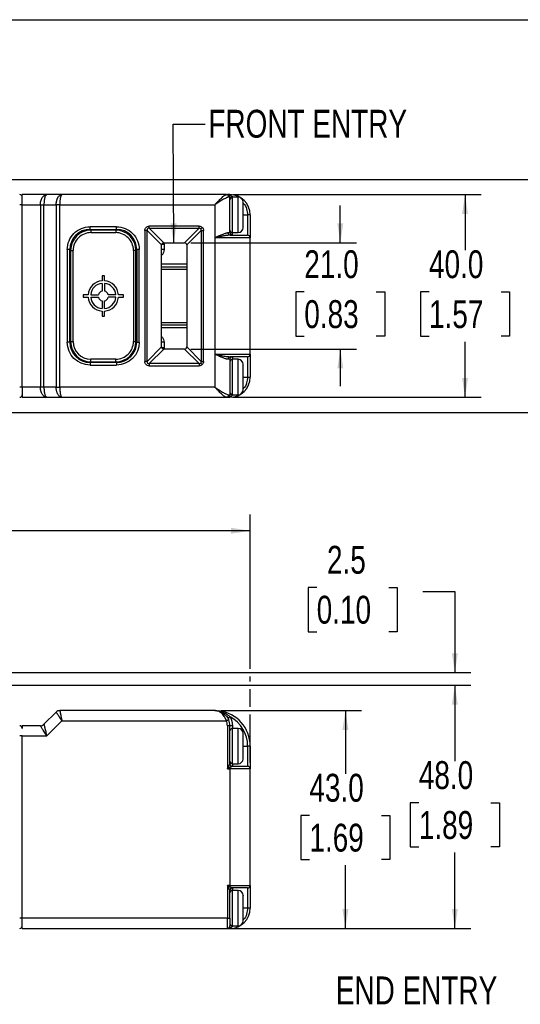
# Model space of a CAD drawing. Header units: millimetres. Extents: x 0 to 559, y 0 to 432.
# Tile 9 of 22: x 191 to 289, y 237 to 432. Entities that reach past the tile are written whole.
import ezdxf

# ---------------------------------------------------------------- set-up
doc = ezdxf.new("R2010")
doc.units = ezdxf.units.MM
doc.layers.add('DIMENSIONS', color=140, linetype='Continuous', lineweight=25)
doc.layers.add('TEXT', color=140, linetype='Continuous', lineweight=25)
doc.styles.add('SLDTEXTSTYLE0', font='TXT', dxfattribs={"width": 0.75})
doc.dimstyles.new('SLDDIMSTYLE0', dxfattribs={"dimtxt": 5.5, "dimasz": 3.81, "dimexe": 0, "dimexo": 0.0625, "dimgap": 1.375, "dimtad": 0, "dimtih": 1, "dimtoh": 1, "dimdec": 1, "dimrnd": 1e-09, "dimzin": 4, "dimdsep": 46, "dimtxsty": 'SLDTEXTSTYLE0', "dimsah": 1, "dimcen": 0.09, "dimadec": 0, "dimazin": 1, "dimtfac": 1, "dimtdec": 1, "dimtmove": 0, "dimatfit": 0, "dimfxl": 0, "dimfrac": 2, "dimtolj": 1, "dimtzin": 12, "dimarcsym": 0})
doc.dimstyles.new('SLDDIMSTYLE1', dxfattribs={"dimtxt": 5.5, "dimasz": 3.81, "dimexe": 0, "dimexo": 0.0625, "dimgap": 1.375, "dimtad": 0, "dimtih": 1, "dimtoh": 1, "dimdec": 1, "dimrnd": 1e-09, "dimzin": 4, "dimdsep": 46, "dimtxsty": 'SLDTEXTSTYLE0', "dimsah": 1, "dimcen": 0.09, "dimadec": 0, "dimazin": 1, "dimtfac": 1, "dimtdec": 1, "dimtofl": 0, "dimtmove": 0, "dimatfit": 3, "dimfxl": 0, "dimfrac": 2, "dimtolj": 1, "dimtzin": 12, "dimarcsym": 0})
doc.dimstyles.new('SLDDIMSTYLE2', dxfattribs={"dimtxt": 0.18, "dimasz": 3.81, "dimexe": 0, "dimexo": 0.0625, "dimgap": 0, "dimtad": 0, "dimtih": 1, "dimtoh": 1, "dimdec": 0, "dimrnd": 1e-09, "dimzin": 0, "dimdsep": 46, "dimtxsty": 'Standard', "dimsah": 1, "dimcen": 0.09, "dimadec": 0, "dimazin": 0, "dimtfac": 3.81, "dimtdec": 0, "dimtofl": 0, "dimtmove": 0, "dimatfit": 3, "dimfxl": 0, "dimfrac": 2, "dimtolj": 1, "dimtzin": 0, "dimarcsym": 0})
doc.dimstyles.new('SLDDIMSTYLE3', dxfattribs={"dimtxt": 5.5, "dimasz": 3.81, "dimexe": 0, "dimexo": 0.0625, "dimgap": 1.375, "dimtad": 0, "dimtih": 1, "dimtoh": 1, "dimdec": 1, "dimrnd": 1e-09, "dimzin": 12, "dimdsep": 46, "dimtxsty": 'SLDTEXTSTYLE0', "dimsah": 1, "dimcen": 0.09, "dimadec": 0, "dimazin": 3, "dimtfac": 1, "dimtdec": 1, "dimtmove": 0, "dimatfit": 0, "dimfxl": 0, "dimfrac": 2, "dimtolj": 1, "dimtzin": 12, "dimarcsym": 0})

# ---------------------------------------------------------------- blocks, each defined once
blk = doc.blocks.new('_D')
at = {"layer": 'DIMENSIONS'}
for p, q in [((253.94, 387.76), (253.94, 395.09)), ((224.42, 387.76), (257.12, 387.76)), ((246.83, 378.07), (245.16, 378.07)), ((245.16, 378.07), (245.16, 369.34)), ((261.05, 378.07), (262.73, 378.07)), ((262.73, 378.07), (262.73, 369.34)), ((245.16, 369.34), (246.83, 369.34)), ((262.73, 369.34), (261.05, 369.34)), ((224.42, 366.76), (257.12, 366.76)), ((253.94, 366.76), (253.94, 359.44))]:
    blk.add_line(p, q, dxfattribs=at)
for points in [[(253.94, 387.76), (254.53, 391.57), (253.36, 391.57)], [(253.94, 366.76), (253.36, 362.95), (254.53, 362.95)]]:
    blk.add_solid(points, dxfattribs=at)
at = {"layer": 'DIMENSIONS', "char_height": 5.5, "attachment_point": 1, "style": 'SLDTEXTSTYLE0'}
for s, insert in [('21.0', (246.83, 386.28)), ('0.83', (246.83, 376.43))]:
    blk.add_mtext(s, dxfattribs=dict(at, insert=insert))
blk = doc.blocks.new('_D_1')
at = {"layer": 'DIMENSIONS'}
for p, q in [((232.71, 397.26), (281.73, 397.26)), ((278.56, 397.26), (278.56, 386.3)), ((271.45, 378.07), (269.77, 378.07)), ((269.77, 378.07), (269.77, 369.34)), ((285.67, 378.07), (287.35, 378.07)), ((287.35, 378.07), (287.35, 369.34)), ((269.77, 369.34), (271.45, 369.34)), ((287.35, 369.34), (285.67, 369.34)), ((278.56, 357.26), (278.56, 368.22)), ((232.71, 357.26), (281.73, 357.26))]:
    blk.add_line(p, q, dxfattribs=at)
for points in [[(278.56, 397.26), (277.97, 393.45), (279.14, 393.45)], [(278.56, 357.26), (279.14, 361.07), (277.97, 361.07)]]:
    blk.add_solid(points, dxfattribs=at)
at = {"layer": 'DIMENSIONS', "char_height": 5.5, "attachment_point": 1, "style": 'SLDTEXTSTYLE0'}
for s, insert in [('40.0', (271.45, 386.28)), ('1.57', (271.45, 376.43))]:
    blk.add_mtext(s, dxfattribs=dict(at, insert=insert))
blk = doc.blocks.new('_D_2')
at = {"layer": 'DIMENSIONS'}
for p, q in [((176.04, 400.26), (309.39, 400.26)), ((306.22, 400.26), (306.22, 386.3)), ((299.11, 378.07), (297.43, 378.07)), ((297.43, 378.07), (297.43, 369.34)), ((313.33, 378.07), (315.01, 378.07)), ((315.01, 378.07), (315.01, 369.34)), ((297.43, 369.34), (299.11, 369.34)), ((315.01, 369.34), (313.33, 369.34)), ((306.22, 354.26), (306.22, 368.22)), ((176.04, 354.26), (309.39, 354.26))]:
    blk.add_line(p, q, dxfattribs=at)
for points in [[(306.22, 400.26), (305.63, 396.45), (306.81, 396.45)], [(306.22, 354.26), (306.81, 358.07), (305.63, 358.07)]]:
    blk.add_solid(points, dxfattribs=at)
at = {"layer": 'DIMENSIONS', "char_height": 5.5, "attachment_point": 1, "style": 'SLDTEXTSTYLE0'}
for s, insert in [('46.0', (299.11, 386.28)), ('1.81', (299.11, 376.43))]:
    blk.add_mtext(s, dxfattribs=dict(at, insert=insert))
blk = doc.blocks.new('_D_4')
at = {"layer": 'DIMENSIONS'}
for p, q in [((230.42, 295.41), (258.12, 295.41)), ((254.95, 295.41), (254.95, 282.95)), ((247.84, 274.72), (246.16, 274.72)), ((246.16, 274.72), (246.16, 265.99)), ((262.06, 274.72), (263.74, 274.72)), ((263.74, 274.72), (263.74, 265.99)), ((246.16, 265.99), (247.84, 265.99)), ((254.95, 252.41), (254.95, 264.87)), ((263.74, 265.99), (262.06, 265.99)), ((232.92, 252.41), (258.12, 252.41))]:
    blk.add_line(p, q, dxfattribs=at)
for points in [[(254.95, 295.41), (254.36, 291.6), (255.54, 291.6)], [(254.95, 252.41), (255.54, 256.22), (254.36, 256.22)]]:
    blk.add_solid(points, dxfattribs=at)
at = {"layer": 'DIMENSIONS', "char_height": 5.5, "attachment_point": 1, "style": 'SLDTEXTSTYLE0'}
for s, insert in [('43.0', (247.84, 282.93)), ('1.69', (247.84, 273.08))]:
    blk.add_mtext(s, dxfattribs=dict(at, insert=insert))
blk = doc.blocks.new('_D_5')
at = {"layer": 'DIMENSIONS'}
for p, q in [((181.13, 300.41), (279.73, 300.41)), ((276.55, 300.41), (276.55, 285.45)), ((269.44, 277.22), (267.76, 277.22)), ((267.76, 277.22), (267.76, 268.49)), ((283.66, 277.22), (285.34, 277.22)), ((285.34, 277.22), (285.34, 268.49)), ((267.76, 268.49), (269.44, 268.49)), ((285.34, 268.49), (283.66, 268.49)), ((276.55, 252.41), (276.55, 267.37)), ((191.92, 252.41), (279.73, 252.41))]:
    blk.add_line(p, q, dxfattribs=at)
for points in [[(276.55, 300.41), (275.97, 296.6), (277.14, 296.6)], [(276.55, 252.41), (277.14, 256.22), (275.97, 256.22)]]:
    blk.add_solid(points, dxfattribs=at)
at = {"layer": 'DIMENSIONS', "char_height": 5.5, "attachment_point": 1, "style": 'SLDTEXTSTYLE0'}
for s, insert in [('48.0', (269.44, 285.43)), ('1.89', (269.44, 275.58))]:
    blk.add_mtext(s, dxfattribs=dict(at, insert=insert))
blk = doc.blocks.new('_D_6')
at = {"layer": 'DIMENSIONS'}
for p, q in [((249.28, 319.72), (247.6, 319.72)), ((247.6, 319.72), (247.6, 310.99)), ((263.5, 319.72), (265.18, 319.72)), ((265.18, 319.72), (265.18, 310.99)), ((270.2, 318.91), (276.55, 318.91)), ((276.55, 318.91), (276.55, 302.91)), ((247.6, 310.99), (249.28, 310.99)), ((265.18, 310.99), (263.5, 310.99)), ((137.32, 302.91), (279.73, 302.91)), ((181.13, 300.41), (279.73, 300.41)), ((276.55, 300.41), (276.55, 293.09))]:
    blk.add_line(p, q, dxfattribs=at)
for points in [[(276.55, 302.91), (277.14, 306.72), (275.97, 306.72)], [(276.55, 300.41), (275.97, 296.6), (277.14, 296.6)]]:
    blk.add_solid(points, dxfattribs=at)
at = {"layer": 'DIMENSIONS', "char_height": 5.5, "attachment_point": 1, "style": 'SLDTEXTSTYLE0'}
for s, insert in [('2.5', (251.31, 327.93)), ('0.10', (249.28, 318.08))]:
    blk.add_mtext(s, dxfattribs=dict(at, insert=insert))
blk = doc.blocks.new('_D_7')
at = {"layer": 'DIMENSIONS'}
for p, q in [((46.15, 297.56), (46.15, 334.09)), ((236.15, 303.66), (236.15, 334.09)), ((46.15, 330.91), (129.57, 330.91)), ((134.04, 331.72), (132.36, 331.72)), ((132.36, 331.72), (132.36, 322.99)), ((148.26, 331.72), (149.94, 331.72)), ((149.94, 331.72), (149.94, 322.99)), ((236.15, 330.91), (152.73, 330.91)), ((132.36, 322.99), (134.04, 322.99)), ((149.94, 322.99), (148.26, 322.99)), ((236.15, 301.16), (236.15, 302.16)), ((236.15, 296.16), (236.15, 299.66)), ((236.15, 285.18), (236.15, 294.66))]:
    blk.add_line(p, q, dxfattribs=at)
for points in [[(46.15, 330.91), (49.96, 330.33), (49.96, 331.5)], [(236.15, 330.91), (232.34, 331.5), (232.34, 330.33)]]:
    blk.add_solid(points, dxfattribs=at)
at = {"layer": 'DIMENSIONS', "char_height": 5.5, "attachment_point": 1, "style": 'SLDTEXTSTYLE0'}
for s, insert in [('190.0', (132, 339.93)), ('7.48', (134.04, 330.08))]:
    blk.add_mtext(s, dxfattribs=dict(at, insert=insert))

msp = doc.modelspace()

# ---------------------------------------------------------------- linework, layer by layer
at = {"color": 7, "linetype": 'Continuous'}
msp.add_line((0, 431.8), (558.8, 431.8), dxfattribs=at)
for p, q in [((191.15, 395.26), (191.15, 397.26)), ((195.98, 397.26), (191.15, 397.26)), ((198.98, 397.26), (195.98, 397.26)), ((231.44, 397.26), (198.98, 397.26)), ((232.15, 397.26), (231.65, 397.26)), ((232.15, 396.76), (231.9, 396.76)), ((232.15, 397.2), (232.15, 397.26)), ((232.15, 389.76), (232.15, 396.76)), ((232.46, 396.73), (232.15, 396.73)), ((233.75, 396.76), (232.65, 396.76)), ((232.65, 389.76), (232.65, 396.76)), ((233.75, 389.76), (233.75, 396.76)), ((191.15, 395.26), (190.65, 395.26)), ((191.15, 395.26), (194.73, 395.26)), ((191.15, 359.26), (191.15, 395.26)), ((194.73, 395.26), (194.73, 359.26)), ((194.73, 395.26), (195.44, 395.26)), ((195.44, 359.26), (195.44, 395.26)), ((195.44, 395.26), (197.86, 395.26)), ((197.86, 395.26), (197.86, 359.26)), ((198.56, 395.26), (197.86, 395.26)), ((198.56, 395.26), (229.15, 395.26)), ((198.56, 359.26), (198.56, 395.26)), ((229.15, 395.26), (229.15, 388.76)), ((234.75, 393.26), (235.65, 393.26)), ((235.65, 393.26), (235.65, 389.26)), ((236.15, 393.26), (235.65, 393.26)), ((209.75, 390.91), (204.55, 390.91)), ((204.55, 390.41), (204.55, 390.91)), ((209.75, 390.41), (209.75, 390.91)), ((226.07, 391.05), (216.23, 391.05)), ((216.23, 390.62), (216.23, 391.05)), ((226.07, 390.62), (226.07, 391.05)), ((204.55, 390.41), (209.75, 390.41)), ((204.55, 390.41), (204.55, 390.26)), ((204.7, 390.26), (204.7, 389.76)), ((209.6, 390.26), (204.7, 390.26)), ((204.7, 389.76), (209.6, 389.76)), ((209.6, 390.26), (209.6, 389.76)), ((209.75, 390.41), (209.75, 390.26)), ((215.36, 390.18), (215.36, 364.34)), ((215.79, 390.18), (215.36, 390.18)), ((218.65, 387.33), (215.79, 390.18)), ((215.79, 364.34), (215.79, 390.18)), ((216.23, 390.62), (219.09, 387.76)), ((216.23, 390.62), (226.07, 390.62)), ((223.21, 387.76), (226.07, 390.62)), ((226.5, 390.18), (223.64, 387.33)), ((226.5, 390.18), (226.5, 364.34)), ((226.5, 390.18), (226.94, 390.18)), ((226.94, 364.34), (226.94, 390.18)), ((229.15, 388.76), (229.15, 365.76)), ((236.15, 388.76), (229.15, 388.76)), ((231.75, 389.76), (232.15, 389.76)), ((232.65, 389.76), (233.75, 389.76)), ((232.65, 389.26), (232.65, 389.76)), ((236.15, 365.76), (236.15, 388.76)), ((218.65, 367.26), (218.65, 387.26)), ((219.15, 387.41), (218.67, 387.41)), ((219.08, 387.76), (219.15, 387.41)), ((219.15, 387.76), (223.15, 387.76)), ((219.15, 387.41), (219.15, 386.41)), ((223.65, 387.26), (223.65, 367.26)), ((200.05, 386.41), (200.05, 368.11)), ((200.55, 386.41), (200.05, 386.41)), ((200.55, 368.11), (200.55, 386.41)), ((200.55, 386.41), (200.7, 386.41)), ((200.7, 386.26), (200.7, 368.26)), ((200.7, 386.26), (201.2, 386.26)), ((201.2, 368.26), (201.2, 386.26)), ((213.1, 386.26), (213.1, 368.26)), ((213.6, 386.26), (213.1, 386.26)), ((213.6, 386.41), (213.75, 386.41)), ((213.6, 368.26), (213.6, 386.26)), ((213.75, 386.41), (213.75, 368.11)), ((214.25, 386.41), (213.75, 386.41)), ((214.25, 368.11), (214.25, 386.41)), ((219.15, 386.41), (218.65, 386.41)), ((223.65, 383.51), (218.65, 383.51)), ((218.65, 383.01), (223.65, 383.01)), ((207.4, 381.26), (206.9, 381.26)), ((206.9, 381.26), (206.9, 380.25)), ((207.4, 380.25), (207.4, 381.26)), ((223.65, 382.51), (218.65, 382.51)), ((206.9, 379.75), (206.9, 378.23)), ((207.4, 379.75), (207.4, 378.23)), ((204.16, 377.51), (203.15, 377.51)), ((203.15, 377.51), (203.15, 377.01)), ((204.66, 377.51), (206.18, 377.51)), ((209.64, 377.51), (208.12, 377.51)), ((211.15, 377.51), (210.14, 377.51)), ((211.15, 377.01), (211.15, 377.51)), ((203.15, 377.01), (204.16, 377.01)), ((204.66, 377.01), (206.18, 377.01)), ((206.9, 376.29), (206.9, 374.77)), ((207.4, 374.77), (207.4, 376.29)), ((209.64, 377.01), (208.12, 377.01)), ((210.14, 377.01), (211.15, 377.01)), ((206.9, 374.27), (206.9, 373.26)), ((206.9, 373.26), (207.4, 373.26)), ((207.4, 373.26), (207.4, 374.27)), ((218.65, 372.01), (223.65, 372.01)), ((223.65, 371.51), (218.65, 371.51)), ((218.65, 371.01), (223.65, 371.01)), ((200.55, 368.11), (200.05, 368.11)), ((200.55, 368.11), (200.7, 368.11)), ((200.7, 368.26), (201.2, 368.26)), ((213.1, 368.26), (213.6, 368.26)), ((213.75, 368.11), (213.6, 368.11)), ((213.75, 368.11), (214.25, 368.11)), ((219.15, 368.11), (218.65, 368.11)), ((219.15, 368.11), (219.15, 367.11)), ((215.79, 364.34), (218.65, 367.2)), ((219.09, 366.77), (216.23, 363.91)), ((218.67, 367.11), (219.15, 367.11)), ((219.15, 367.11), (219.08, 366.77)), ((223.15, 366.76), (219.15, 366.76)), ((226.07, 363.91), (223.21, 366.77)), ((223.64, 367.2), (226.5, 364.34)), ((229.15, 365.76), (229.15, 359.26)), ((229.15, 365.76), (236.15, 365.76)), ((204.55, 364.11), (204.55, 364.26)), ((204.55, 364.11), (204.55, 363.61)), ((209.75, 364.11), (204.55, 364.11)), ((204.55, 363.61), (209.75, 363.61)), ((209.6, 364.76), (204.7, 364.76)), ((204.7, 364.26), (204.7, 364.76)), ((204.7, 364.26), (209.6, 364.26)), ((209.6, 364.26), (209.6, 364.76)), ((209.75, 364.11), (209.75, 364.26)), ((209.75, 364.11), (209.75, 363.61)), ((215.79, 364.34), (215.36, 364.34)), ((226.07, 363.91), (216.23, 363.91)), ((216.23, 363.91), (216.23, 363.47)), ((216.23, 363.47), (226.07, 363.47)), ((226.07, 363.91), (226.07, 363.47)), ((226.5, 364.34), (226.94, 364.34)), ((232.15, 364.76), (231.75, 364.76)), ((232.15, 364.76), (232.15, 357.76)), ((232.65, 365.26), (232.65, 364.76)), ((233.75, 364.76), (232.65, 364.76)), ((232.65, 357.76), (232.65, 364.76)), ((233.75, 357.76), (233.75, 364.76)), ((235.65, 365.26), (235.65, 361.26)), ((234.75, 361.26), (235.65, 361.26)), ((235.65, 361.26), (236.15, 361.26)), ((191.15, 359.26), (190.65, 359.26)), ((194.73, 359.26), (191.15, 359.26)), ((191.15, 359.26), (191.15, 357.26)), ((195.44, 359.26), (194.73, 359.26)), ((197.86, 359.26), (195.44, 359.26)), ((197.86, 359.26), (198.56, 359.26)), ((229.15, 359.26), (198.56, 359.26)), ((231.9, 357.76), (232.15, 357.76)), ((232.15, 357.8), (232.46, 357.8)), ((232.65, 357.76), (233.75, 357.76)), ((191.15, 357.26), (195.98, 357.26)), ((195.98, 357.26), (198.98, 357.26)), ((198.98, 357.26), (231.44, 357.26)), ((231.65, 357.26), (232.15, 357.26)), ((232.15, 357.26), (232.15, 357.33)), ((197.86, 295.12), (195.44, 292.71)), ((229.15, 295.41), (198.56, 295.41)), ((191.15, 292.41), (191.15, 291.91)), ((194.73, 292.41), (191.15, 292.41)), ((195.98, 290.41), (198.98, 293.41)), ((198.98, 293.41), (231.44, 293.41)), ((231.65, 292.41), (231.65, 283.91)), ((232.15, 292.41), (231.65, 292.41)), ((232.15, 284.91), (232.15, 292.41)), ((232.65, 292.41), (232.15, 292.41)), ((232.65, 292.41), (232.65, 291.91)), ((233.75, 291.91), (232.65, 291.91)), ((232.65, 287.96), (232.65, 291.91)), ((233.75, 284.91), (233.75, 291.91)), ((191.15, 290.41), (190.65, 290.41)), ((191.15, 254.41), (191.15, 290.41)), ((191.15, 290.41), (195.98, 290.41)), ((232.65, 284.91), (232.65, 287.96)), ((234.75, 288.41), (235.65, 288.41)), ((235.65, 288.41), (235.65, 284.41)), ((236.15, 288.41), (235.65, 288.41)), ((231.65, 283.91), (232.15, 283.91)), ((232.15, 284.91), (232.15, 284.91)), ((232.15, 283.91), (232.15, 284.16)), ((232.15, 283.91), (232.15, 260.91)), ((236.15, 283.91), (232.15, 283.91)), ((232.65, 284.91), (233.75, 284.91)), ((232.65, 284.91), (232.65, 284.41)), ((236.15, 260.91), (236.15, 283.91)), ((232.15, 260.91), (231.65, 260.91)), ((231.65, 260.91), (231.65, 254.41)), ((232.15, 260.66), (232.15, 260.91)), ((232.15, 260.91), (236.15, 260.91)), ((232.15, 254.41), (232.15, 259.91)), ((232.15, 259.91), (232.15, 259.91)), ((232.65, 260.41), (232.65, 259.91)), ((233.75, 259.91), (232.65, 259.91)), ((232.65, 257.09), (232.65, 259.91)), ((233.75, 252.91), (233.75, 259.91)), ((235.65, 260.41), (235.65, 256.41)), ((232.65, 252.91), (232.65, 257.09)), ((235.65, 256.41), (234.75, 256.41)), ((236.15, 256.41), (235.65, 256.41)), ((191.15, 254.41), (190.65, 254.41)), ((231.65, 254.41), (191.15, 254.41)), ((191.15, 252.41), (191.15, 254.41)), ((231.65, 254.41), (232.15, 254.41)), ((231.65, 252.41), (231.65, 254.41)), ((232.46, 252.95), (232.15, 252.95)), ((232.65, 252.91), (233.75, 252.91)), ((191.15, 252.41), (231.65, 252.41)), ((231.65, 252.41), (232.15, 252.41)), ((232.15, 252.41), (232.15, 252.48))]:
    msp.add_line(p, q)
at = {"flags": 128}
for points in [[(226.42, 390.53), (226.45, 390.56), (226.48, 390.59), (226.51, 390.62), (226.54, 390.66), (226.58, 390.69), (226.62, 390.73), (226.66, 390.77), (226.69, 390.81)], [(226.69, 363.72), (226.66, 363.75), (226.62, 363.79), (226.58, 363.83), (226.54, 363.87), (226.51, 363.9), (226.48, 363.93), (226.45, 363.96), (226.42, 363.99)], [(231.44, 293.41), (231.53, 293.45), (231.61, 293.49), (231.69, 293.52), (231.76, 293.55), (231.82, 293.58), (231.86, 293.6), (231.89, 293.61), (231.9, 293.61)], [(231.75, 293.91), (231.75, 293.92), (231.78, 293.93), (231.82, 293.96), (231.87, 293.99), (231.94, 294.02), (232.01, 294.07), (232.09, 294.11), (232.18, 294.16)], [(231.75, 293.91), (231.84, 293.74), (231.9, 293.61)]]:
    msp.add_lwpolyline(points, dxfattribs=at)
for centre, radius, start, end in [((190.65, 396.76), 0.5, 0, 90), ((231.42, 396.78), 0.48, 357.6144, 87.3969), ((231.65, 396.76), 0.5, 0, 90), ((232.02, 397.44), 0.276, 243.0976, 296.9024), ((232.15, 393.26), 4, 0, 90), ((232.65, 396.26), 0.5, 90, 180), ((232.43, 398.86), 2.12, 262.3571, 272.3951), ((233.75, 395.76), 1, 0, 90), ((233.75, 390.76), 1, 270, 0), ((204.55, 386.41), 4, 90, 180), ((204.7, 386.26), 4, 90, 180), ((209.6, 386.26), 4, 0, 90), ((209.75, 386.41), 4, 0, 90), ((232.22, 389.73), 0.47, 176.189, 265.5978), ((232.65, 390.26), 0.5, 180, 270), ((232.65, 389.76), 0.5, 180, 270), ((235.65, 388.76), 0.5, 0, 90), ((219.15, 387.26), 0.5, 97.2388, 172.7612), ((223.15, 387.26), 0.5, 7.2388, 82.7612), ((207.15, 377.26), 3, 94.7802, 175.2198), ((207.15, 377.26), 2.5, 95.7392, 174.2608), ((207.15, 377.26), 3, 4.7802, 85.2198), ((207.15, 377.26), 2.5, 5.7392, 84.2608), ((207.15, 377.26), 1, 104.4775, 165.5225), ((207.15, 377.26), 1, 14.4775, 75.5225), ((207.15, 377.26), 3, 184.7802, 265.2198), ((207.15, 377.26), 2.5, 185.7392, 264.2608), ((207.15, 377.26), 1, 194.4775, 255.5225), ((207.15, 377.26), 3, 274.7802, 355.2198), ((207.15, 377.26), 2.5, 275.7392, 354.2608), ((207.15, 377.26), 1, 284.4775, 345.5225), ((204.55, 368.11), 4, 180, 270), ((204.7, 368.26), 4, 180, 270), ((209.6, 368.26), 4, 270, 0), ((209.75, 368.11), 4, 270, 0), ((219.15, 367.26), 0.5, 187.2388, 262.7612), ((223.15, 367.26), 0.5, 277.2388, 352.7612), ((235.65, 365.76), 0.5, 270, 0), ((232.22, 364.79), 0.47, 94.4022, 183.811), ((232.65, 364.76), 0.5, 90, 180), ((232.65, 364.26), 0.5, 90, 180), ((233.75, 363.76), 1, 0, 90), ((232.15, 361.26), 4, 270, 0), ((190.65, 357.76), 0.5, 270, 0), ((231.42, 357.74), 0.48, 272.6031, 2.3856), ((231.65, 357.76), 0.5, 270, 0), ((232.65, 358.26), 0.5, 180, 270), ((232.47, 354.88), 2.9, 88.9549, 96.2929), ((233.75, 358.76), 1, 270, 0), ((232.02, 357.08), 0.276, 63.0976, 116.9024), ((198.56, 294.41), 1, 90, 135), ((229.15, 288.41), 7, 0, 83.1442), ((229.15, 292.41), 3, 0, 23.5782), ((190.65, 291.91), 0.5, 0, 90), ((194.73, 293.41), 1, 270, 315), ((232.65, 291.41), 0.5, 90, 180), ((233.75, 290.91), 1, 0, 90), ((233.75, 285.91), 1, 270, 0), ((232.92, 285.18), 1.28, 217.0619, 232.9381), ((232.65, 285.41), 0.5, 180, 270), ((232.65, 284.91), 0.5, 180.0173, 269.7301), ((232.65, 284.91), 0.5, 180, 270), ((235.65, 283.91), 0.5, 0, 90), ((232.92, 259.64), 1.28, 127.0634, 142.9364), ((235.65, 260.91), 0.5, 270, 0), ((232.65, 259.91), 0.5, 90.2702, 179.9824), ((232.65, 259.91), 0.5, 90, 180), ((232.65, 259.41), 0.5, 90, 180), ((233.75, 258.91), 1, 0, 90), ((232.15, 256.41), 4, 270, 0), ((190.65, 252.91), 0.5, 270, 0), ((231.65, 252.91), 0.5, 270, 0), ((232.65, 253.41), 0.5, 180, 270), ((232.43, 250.81), 2.12, 87.6054, 97.6423), ((233.75, 253.91), 1, 270, 0), ((232.02, 252.23), 0.276, 63.0985, 116.9015)]:
    msp.add_arc(centre, radius, start, end)
for points, knots in [([(194.73, 395.26), (194.73, 395.3), (194.74, 395.39), (194.74, 395.51), (194.75, 395.64), (194.77, 395.76), (194.79, 395.88), (194.84, 396.09), (194.93, 396.37), (195.09, 396.68), (195.29, 396.94), (195.47, 397.1), (195.65, 397.19), (195.8, 397.25), (195.91, 397.26), (195.98, 397.26)], [0, 0, 0, 0, 0.0363507, 0.0729038, 0.1097134, 0.1468324, 0.1843124, 0.2222034, 0.3433365, 0.4741257, 0.5994551, 0.7424379, 0.8089159, 0.8947711, 1, 1, 1, 1]), ([(195.98, 397.26), (195.96, 397.26), (195.94, 397.26), (195.91, 397.25), (195.87, 397.23), (195.85, 397.2), (195.82, 397.18), (195.8, 397.15), (195.75, 397.08), (195.68, 396.94), (195.59, 396.68), (195.53, 396.37), (195.48, 396.05), (195.46, 395.76), (195.44, 395.51), (195.44, 395.35), (195.44, 395.26)], [0, 0, 0, 0, 0.0474974, 0.0914324, 0.1318052, 0.168616, 0.2018654, 0.2315539, 0.2576827, 0.4006582, 0.5260043, 0.6567864, 0.7779355, 0.8532556, 0.9271378, 1, 1, 1, 1]), ([(197.86, 395.26), (197.86, 395.31), (197.86, 395.4), (197.86, 395.53), (197.88, 395.67), (197.9, 395.81), (197.92, 395.94), (197.95, 396.07), (197.99, 396.2), (198.03, 396.33), (198.07, 396.45), (198.13, 396.57), (198.21, 396.74), (198.35, 396.94), (198.52, 397.1), (198.68, 397.19), (198.81, 397.25), (198.92, 397.26), (198.98, 397.26)], [0, 0, 0, 0, 0.04276, 0.085977, 0.12966, 0.173819, 0.218461, 0.263595, 0.309228, 0.355369, 0.402024, 0.4492, 0.496905, 0.620307, 0.757727, 0.820657, 0.901419, 1, 1, 1, 1]), ([(198.98, 397.26), (198.97, 397.26), (198.95, 397.26), (198.92, 397.25), (198.9, 397.23), (198.88, 397.2), (198.86, 397.18), (198.84, 397.15), (198.8, 397.08), (198.75, 396.94), (198.69, 396.71), (198.65, 396.48), (198.62, 396.25), (198.59, 396.01), (198.57, 395.76), (198.56, 395.51), (198.56, 395.35), (198.56, 395.26)], [0, 0, 0, 0, 0.044468, 0.085658, 0.12357, 0.158205, 0.189561, 0.217639, 0.242439, 0.379862, 0.503292, 0.590306, 0.675567, 0.759118, 0.841007, 0.921283, 1, 1, 1, 1]), ([(229.15, 395.26), (229.19, 395.31), (229.27, 395.39), (229.39, 395.51), (229.49, 395.62), (229.59, 395.72), (229.68, 395.81), (229.76, 395.89), (229.92, 396.06), (230.16, 396.3), (230.48, 396.6), (230.77, 396.87), (231, 397.05), (231.16, 397.15), (231.27, 397.22), (231.36, 397.25), (231.41, 397.26), (231.44, 397.26)], [0, 0, 0, 0, 0.046289, 0.089102, 0.128439, 0.164301, 0.196687, 0.225598, 0.251035, 0.383641, 0.49998, 0.630528, 0.749505, 0.814674, 0.878024, 0.939734, 1, 1, 1, 1]), ([(231.9, 396.76), (231.88, 396.76), (231.84, 396.76), (231.78, 396.75), (231.72, 396.73), (231.65, 396.71), (231.57, 396.68), (231.48, 396.65), (231.33, 396.58), (231.08, 396.45), (230.73, 396.26), (230.35, 396.03), (230.02, 395.82), (229.73, 395.63), (229.46, 395.46), (229.26, 395.33), (229.15, 395.26)], [0, 0, 0, 0, 0.03335, 0.067402, 0.10223, 0.137902, 0.174482, 0.212031, 0.250602, 0.368971, 0.500301, 0.616563, 0.749556, 0.814128, 0.89761, 1, 1, 1, 1]), ([(231.65, 397.26), (231.69, 397.26), (231.77, 397.26), (231.89, 397.25), (231.99, 397.23), (232.07, 397.22), (232.13, 397.2), (232.15, 397.2)], [0, 0, 0, 0, 0.260207, 0.490294, 0.690273, 0.860164, 1, 1, 1, 1]), ([(232.15, 397.2), (232.18, 397.18), (232.24, 397.16), (232.33, 397.12), (232.39, 397.08), (232.46, 397.03), (232.53, 396.97), (232.59, 396.9), (232.63, 396.82), (232.64, 396.77), (232.65, 396.74)], [0, 0, 0, 0, 0.157609, 0.293057, 0.406697, 0.498951, 0.655282, 0.78888, 0.90253, 1, 1, 1, 1]), ([(234.69, 395.64), (234.72, 395.61), (235.1, 395.32), (235.51, 394.48), (235.6, 393.66), (235.65, 393.26)], [0, 0, 0, 0, 0.051473, 0.541162, 1, 1, 1, 1]), ([(234.75, 392.72), (234.75, 393.03), (234.75, 393.52), (234.75, 394.15), (234.75, 394.61), (234.75, 395.02), (234.75, 395.43), (234.75, 395.74), (234.75, 395.72), (234.75, 395.72)], [0, 0, 0, 0, 0.210148, 0.324428, 0.438827, 0.553107, 0.667506, 0.877654, 1, 1, 1, 1]), ([(234.75, 390.81), (234.75, 390.79), (234.75, 390.77), (234.75, 390.91), (234.75, 391.14), (234.75, 391.46), (234.75, 391.96), (234.75, 392.42), (234.75, 392.72)], [0, 0, 0, 0, 0.116246, 0.267549, 0.419009, 0.570311, 0.721772, 1, 1, 1, 1]), ([(200.05, 386.41), (200.05, 387.61), (200.52, 388.75), (202.21, 390.44), (203.35, 390.91), (204.55, 390.91)], [0, 0, 0, 0, 0.5, 0.5, 1, 1, 1, 1]), ([(209.75, 390.91), (210.94, 390.91), (212.09, 390.44), (213.77, 388.75), (214.25, 387.61), (214.25, 386.41)], [0, 0, 0, 0, 0.5, 0.5, 1, 1, 1, 1]), ([(215.36, 390.18), (215.36, 390.43), (215.45, 390.65), (215.76, 390.96), (215.98, 391.05), (216.23, 391.05)], [0, 0, 0, 0, 0.5, 0.5, 1, 1, 1, 1]), ([(204.7, 389.76), (203.77, 389.76), (202.88, 389.39), (201.57, 388.08), (201.2, 387.19), (201.2, 386.26)], [0, 0, 0, 0, 0.5, 0.5, 1, 1, 1, 1]), ([(213.1, 386.26), (213.1, 387.19), (212.73, 388.08), (211.42, 389.39), (210.53, 389.76), (209.6, 389.76)], [0, 0, 0, 0, 0.5, 0.5, 1, 1, 1, 1]), ([(216.23, 390.62), (216.08, 390.64), (215.95, 390.61), (215.8, 390.46), (215.77, 390.33), (215.79, 390.18)], [0, 0, 0, 0, 0.5, 0.5, 1, 1, 1, 1]), ([(229.15, 388.76), (229.2, 388.79), (229.31, 388.83), (229.45, 388.9), (229.59, 388.96), (229.7, 389.01), (229.81, 389.06), (230, 389.15), (230.27, 389.27), (230.63, 389.42), (230.95, 389.55), (231.23, 389.65), (231.44, 389.72), (231.61, 389.75), (231.7, 389.76), (231.75, 389.76)], [0, 0, 0, 0, 0.0536041, 0.1024829, 0.1466365, 0.186065, 0.2207684, 0.2507472, 0.3837084, 0.5000789, 0.6318461, 0.7500728, 0.8397547, 0.9229012, 1, 1, 1, 1]), ([(232.18, 389.26), (232.14, 389.26), (232.06, 389.26), (231.93, 389.25), (231.78, 389.24), (231.61, 389.22), (231.43, 389.2), (231.23, 389.17), (231.01, 389.13), (230.79, 389.09), (230.54, 389.05), (230.27, 388.99), (229.94, 388.93), (229.56, 388.85), (229.29, 388.79), (229.15, 388.76)], [0, 0, 0, 0, 0.048061, 0.100132, 0.156281, 0.216571, 0.281059, 0.349793, 0.422809, 0.50013, 0.570791, 0.656045, 0.755996, 0.870677, 1, 1, 1, 1]), ([(218.65, 387.26), (218.65, 387.27), (218.65, 387.29), (218.65, 387.31), (218.65, 387.33)], [0, 0, 0, 0, 0.497058, 1, 1, 1, 1]), ([(219.09, 387.76), (219.1, 387.76), (219.12, 387.76), (219.14, 387.76), (219.15, 387.76)], [0, 0, 0, 0, 0.502942, 1, 1, 1, 1]), ([(223.15, 387.76), (223.16, 387.76), (223.18, 387.76), (223.2, 387.76), (223.21, 387.76)], [0, 0, 0, 0, 0.497058, 1, 1, 1, 1]), ([(223.64, 387.33), (223.65, 387.31), (223.65, 387.29), (223.65, 387.27), (223.65, 387.26)], [0, 0, 0, 0, 0.502942, 1, 1, 1, 1]), ([(219.15, 386.41), (219.13, 386.22), (219.1, 385.93), (218.91, 385.58), (218.77, 385.4), (218.67, 385.32), (218.65, 385.3)], [0, 0, 0, 0, 0.448939, 0.692988, 0.937465, 1, 1, 1, 1]), ([(209.6, 364.76), (210.53, 364.76), (211.42, 365.13), (212.73, 366.44), (213.1, 367.33), (213.1, 368.26)], [0, 0, 0, 0, 0.5, 0.5, 1, 1, 1, 1]), ([(218.65, 369.22), (218.67, 369.21), (218.77, 369.13), (218.91, 368.94), (219.1, 368.59), (219.13, 368.3), (219.15, 368.11)], [0, 0, 0, 0, 0.062526, 0.306578, 0.551057, 1, 1, 1, 1]), ([(218.65, 367.2), (218.65, 367.21), (218.65, 367.23), (218.65, 367.25), (218.65, 367.26)], [0, 0, 0, 0, 0.502942, 1, 1, 1, 1]), ([(219.15, 366.76), (219.14, 366.76), (219.12, 366.76), (219.1, 366.76), (219.09, 366.77)], [0, 0, 0, 0, 0.497058, 1, 1, 1, 1]), ([(223.21, 366.77), (223.2, 366.76), (223.18, 366.76), (223.16, 366.76), (223.15, 366.76)], [0, 0, 0, 0, 0.502942, 1, 1, 1, 1]), ([(223.65, 367.26), (223.65, 367.25), (223.65, 367.23), (223.65, 367.21), (223.64, 367.2)], [0, 0, 0, 0, 0.497058, 1, 1, 1, 1]), ([(231.75, 364.76), (231.72, 364.76), (231.68, 364.76), (231.61, 364.77), (231.53, 364.79), (231.44, 364.81), (231.35, 364.84), (231.19, 364.88), (230.95, 364.97), (230.63, 365.1), (230.27, 365.26), (229.93, 365.41), (229.55, 365.58), (229.3, 365.69), (229.15, 365.76)], [0, 0, 0, 0, 0.037846, 0.077135, 0.117938, 0.160322, 0.204343, 0.250051, 0.36827, 0.500059, 0.616422, 0.749405, 0.853462, 1, 1, 1, 1]), ([(229.15, 365.76), (229.22, 365.75), (229.35, 365.72), (229.54, 365.68), (229.72, 365.64), (229.89, 365.61), (230.05, 365.58), (230.2, 365.55), (230.33, 365.52), (230.46, 365.49), (230.58, 365.47), (230.68, 365.45), (230.87, 365.42), (231.14, 365.37), (231.47, 365.32), (231.74, 365.29), (231.98, 365.27), (232.11, 365.26), (232.18, 365.26)], [0, 0, 0, 0, 0.060604, 0.118201, 0.172772, 0.224303, 0.27279, 0.318231, 0.360629, 0.399993, 0.436331, 0.469655, 0.499979, 0.621591, 0.732224, 0.832021, 0.921193, 1, 1, 1, 1]), ([(216.23, 363.47), (215.98, 363.47), (215.76, 363.56), (215.45, 363.87), (215.36, 364.09), (215.36, 364.34)], [0, 0, 0, 0, 0.5, 0.5, 1, 1, 1, 1]), ([(215.79, 364.34), (215.77, 364.19), (215.8, 364.07), (215.95, 363.91), (216.08, 363.88), (216.23, 363.91)], [0, 0, 0, 0, 0.5, 0.5, 1, 1, 1, 1]), ([(234.75, 358.8), (234.75, 358.8), (234.75, 358.8), (234.75, 359), (234.75, 359.27), (234.75, 359.62), (234.75, 360.16), (234.75, 360.93), (234.75, 361.74), (234.75, 362.36), (234.75, 362.8), (234.75, 363.17), (234.75, 363.55), (234.75, 363.67), (234.75, 363.74)], [0, 0, 0, 0, 0.082111, 0.149998, 0.217956, 0.285843, 0.353801, 0.478637, 0.603474, 0.671361, 0.739319, 0.807205, 0.875163, 1, 1, 1, 1]), ([(235.65, 361.26), (235.6, 360.87), (235.51, 360.05), (235.1, 359.21), (234.73, 358.92), (234.69, 358.89)], [0, 0, 0, 0, 0.460278, 0.951505, 1, 1, 1, 1]), ([(195.98, 357.26), (195.95, 357.26), (195.89, 357.26), (195.81, 357.28), (195.74, 357.3), (195.68, 357.32), (195.62, 357.35), (195.57, 357.37), (195.45, 357.44), (195.29, 357.58), (195.09, 357.84), (194.93, 358.15), (194.83, 358.47), (194.77, 358.76), (194.74, 359.01), (194.74, 359.18), (194.73, 359.26)], [0, 0, 0, 0, 0.047497, 0.091432, 0.131805, 0.168616, 0.201865, 0.231554, 0.257683, 0.400658, 0.526004, 0.656786, 0.777935, 0.853256, 0.927138, 1, 1, 1, 1]), ([(195.44, 359.26), (195.44, 359.22), (195.44, 359.14), (195.44, 359.01), (195.45, 358.89), (195.46, 358.77), (195.47, 358.64), (195.49, 358.44), (195.53, 358.15), (195.59, 357.84), (195.68, 357.58), (195.76, 357.42), (195.83, 357.33), (195.9, 357.27), (195.95, 357.27), (195.98, 357.26)], [0, 0, 0, 0, 0.036351, 0.072904, 0.109713, 0.146832, 0.184312, 0.222203, 0.343336, 0.474126, 0.599455, 0.742438, 0.808916, 0.894771, 1, 1, 1, 1]), ([(198.98, 357.26), (198.95, 357.26), (198.9, 357.26), (198.83, 357.28), (198.76, 357.3), (198.71, 357.32), (198.65, 357.35), (198.61, 357.37), (198.5, 357.44), (198.35, 357.58), (198.2, 357.81), (198.08, 358.05), (198, 358.27), (197.93, 358.51), (197.89, 358.76), (197.86, 359.01), (197.86, 359.18), (197.86, 359.26)], [0, 0, 0, 0, 0.044468, 0.085658, 0.12357, 0.158205, 0.189561, 0.217639, 0.242439, 0.379862, 0.503292, 0.590306, 0.675567, 0.759118, 0.841007, 0.921283, 1, 1, 1, 1]), ([(198.56, 359.26), (198.56, 359.22), (198.56, 359.13), (198.57, 358.99), (198.57, 358.85), (198.58, 358.72), (198.59, 358.58), (198.6, 358.45), (198.61, 358.32), (198.63, 358.19), (198.64, 358.07), (198.66, 357.96), (198.69, 357.79), (198.75, 357.58), (198.81, 357.42), (198.87, 357.33), (198.92, 357.27), (198.96, 357.27), (198.98, 357.26)], [0, 0, 0, 0, 0.04276, 0.085977, 0.12966, 0.173819, 0.218461, 0.263595, 0.309228, 0.355369, 0.402024, 0.4492, 0.496905, 0.620307, 0.757727, 0.820657, 0.901419, 1, 1, 1, 1]), ([(231.44, 357.26), (231.43, 357.26), (231.4, 357.26), (231.35, 357.28), (231.29, 357.3), (231.23, 357.33), (231.17, 357.36), (231.1, 357.41), (230.98, 357.49), (230.77, 357.66), (230.48, 357.92), (230.16, 358.23), (229.89, 358.5), (229.64, 358.76), (229.41, 358.99), (229.24, 359.17), (229.15, 359.26)], [0, 0, 0, 0, 0.034284, 0.069011, 0.104221, 0.13995, 0.176232, 0.213101, 0.250588, 0.369552, 0.500113, 0.61644, 0.749058, 0.813792, 0.89744, 1, 1, 1, 1]), ([(229.15, 359.26), (229.41, 359.09), (229.67, 358.92), (230.19, 358.6), (230.44, 358.44), (230.93, 358.15), (231.16, 358.02), (231.58, 357.83), (231.76, 357.76), (231.9, 357.76)], [0, 0, 0, 0, 0.25, 0.25, 0.5, 0.5, 0.75, 0.75, 1, 1, 1, 1]), ([(232.65, 357.78), (232.64, 357.76), (232.64, 357.73), (232.62, 357.68), (232.59, 357.63), (232.55, 357.58), (232.5, 357.53), (232.43, 357.47), (232.31, 357.39), (232.21, 357.35), (232.15, 357.33)], [0, 0, 0, 0, 0.063429, 0.133369, 0.211109, 0.297705, 0.394018, 0.500755, 0.706743, 1, 1, 1, 1]), ([(232.15, 357.33), (232.12, 357.32), (232.05, 357.3), (231.94, 357.28), (231.8, 357.27), (231.7, 357.26), (231.65, 357.26)], [0, 0, 0, 0, 0.179493, 0.40596, 0.679454, 1, 1, 1, 1]), ([(198.98, 293.41), (198.95, 293.45), (198.9, 293.53), (198.83, 293.64), (198.76, 293.74), (198.71, 293.83), (198.65, 293.91), (198.61, 293.98), (198.5, 294.13), (198.35, 294.36), (198.2, 294.6), (198.08, 294.78), (198, 294.9), (197.93, 295), (197.89, 295.07), (197.86, 295.11), (197.86, 295.12), (197.86, 295.12)], [0, 0, 0, 0, 0.044468, 0.085658, 0.12357, 0.158205, 0.189561, 0.217639, 0.242439, 0.379862, 0.503292, 0.590306, 0.675567, 0.759118, 0.841007, 0.921283, 1, 1, 1, 1]), ([(198.56, 295.41), (198.56, 295.41), (198.56, 295.41), (198.57, 295.4), (198.57, 295.37), (198.58, 295.34), (198.59, 295.3), (198.6, 295.24), (198.61, 295.18), (198.63, 295.11), (198.64, 295.02), (198.66, 294.93), (198.69, 294.77), (198.75, 294.52), (198.81, 294.22), (198.87, 293.95), (198.92, 293.7), (198.96, 293.52), (198.98, 293.41)], [0, 0, 0, 0, 0.04276, 0.085977, 0.12966, 0.173819, 0.218461, 0.263595, 0.309228, 0.355369, 0.402024, 0.4492, 0.496905, 0.620307, 0.757727, 0.820657, 0.901419, 1, 1, 1, 1]), ([(231.44, 293.41), (231.43, 293.46), (231.4, 293.54), (231.35, 293.67), (231.29, 293.79), (231.23, 293.92), (231.17, 294.04), (231.1, 294.16), (230.98, 294.36), (230.77, 294.63), (230.48, 294.91), (230.16, 295.14), (229.89, 295.27), (229.64, 295.35), (229.41, 295.4), (229.24, 295.41), (229.15, 295.41)], [0, 0, 0, 0, 0.034284, 0.069011, 0.104221, 0.13995, 0.176232, 0.213101, 0.250588, 0.369552, 0.500113, 0.61644, 0.749058, 0.813792, 0.89744, 1, 1, 1, 1]), ([(229.15, 295.41), (229.41, 295.41), (229.67, 295.38), (230.19, 295.24), (230.44, 295.13), (230.93, 294.84), (231.16, 294.66), (231.58, 294.2), (231.76, 293.92), (231.9, 293.61)], [0, 0, 0, 0, 0.25, 0.25, 0.5, 0.5, 0.75, 0.75, 1, 1, 1, 1]), ([(229.15, 295.41), (229.22, 295.41), (229.35, 295.41), (229.54, 295.4), (229.72, 295.38), (229.89, 295.35), (230.05, 295.32), (230.2, 295.28), (230.33, 295.25), (230.46, 295.21), (230.58, 295.17), (230.68, 295.13), (230.87, 295.06), (231.14, 294.93), (231.47, 294.75), (231.74, 294.55), (231.98, 294.36), (232.11, 294.23), (232.18, 294.16)], [0, 0, 0, 0, 0.060604, 0.118201, 0.172772, 0.224303, 0.27279, 0.318231, 0.360629, 0.399993, 0.436331, 0.469655, 0.499979, 0.621591, 0.732224, 0.832021, 0.921193, 1, 1, 1, 1]), ([(195.98, 290.41), (195.95, 290.46), (195.89, 290.55), (195.81, 290.68), (195.74, 290.79), (195.68, 290.9), (195.62, 290.99), (195.57, 291.07), (195.45, 291.26), (195.29, 291.52), (195.09, 291.84), (194.93, 292.09), (194.83, 292.26), (194.77, 292.35), (194.74, 292.4), (194.74, 292.41), (194.73, 292.41)], [0, 0, 0, 0, 0.047497, 0.091432, 0.131805, 0.168616, 0.201865, 0.231554, 0.257683, 0.400658, 0.526004, 0.656786, 0.777935, 0.853256, 0.927138, 1, 1, 1, 1]), ([(195.44, 292.71), (195.44, 292.7), (195.44, 292.7), (195.44, 292.69), (195.45, 292.67), (195.46, 292.64), (195.47, 292.6), (195.49, 292.51), (195.53, 292.34), (195.59, 292.05), (195.68, 291.68), (195.76, 291.34), (195.83, 291.02), (195.9, 290.74), (195.95, 290.53), (195.98, 290.41)], [0, 0, 0, 0, 0.036351, 0.072904, 0.109713, 0.146832, 0.184312, 0.222203, 0.343336, 0.474126, 0.599455, 0.742438, 0.808916, 0.894771, 1, 1, 1, 1]), ([(234.75, 288.09), (234.75, 288.41), (234.75, 288.89), (234.75, 289.51), (234.75, 289.95), (234.75, 290.32), (234.75, 290.69), (234.75, 290.93), (234.75, 290.88), (234.75, 290.87)], [0, 0, 0, 0, 0.221307, 0.341655, 0.462129, 0.582476, 0.702951, 0.924258, 1, 1, 1, 1]), ([(234.75, 285.95), (234.75, 285.95), (234.75, 285.95), (234.75, 286.15), (234.75, 286.42), (234.75, 286.77), (234.75, 287.31), (234.75, 287.78), (234.75, 288.09)], [0, 0, 0, 0, 0.171552, 0.313385, 0.455368, 0.597201, 0.739184, 1, 1, 1, 1]), ([(231.65, 283.91), (231.67, 283.96), (231.71, 284.04), (231.77, 284.15), (231.82, 284.25), (231.86, 284.34), (231.89, 284.39), (231.9, 284.41)], [0, 0, 0, 0, 0.2602072, 0.4902941, 0.6902729, 0.8601635, 1, 1, 1, 1]), ([(232.15, 284.16), (232.12, 284.15), (232.05, 284.12), (231.94, 284.06), (231.8, 283.99), (231.7, 283.94), (231.65, 283.91)], [0, 0, 0, 0, 0.179493, 0.40596, 0.679454, 1, 1, 1, 1]), ([(231.9, 284.41), (231.92, 284.45), (231.96, 284.53), (232.01, 284.63), (232.06, 284.72), (232.1, 284.8), (232.13, 284.86), (232.14, 284.9), (232.15, 284.91), (232.15, 284.91)], [0, 0, 0, 0, 0.181342, 0.347564, 0.499395, 0.65216, 0.783811, 0.897939, 1, 1, 1, 1]), ([(232.65, 284.41), (232.64, 284.41), (232.64, 284.41), (232.62, 284.4), (232.59, 284.39), (232.55, 284.37), (232.5, 284.35), (232.43, 284.31), (232.31, 284.25), (232.21, 284.2), (232.15, 284.16)], [0, 0, 0, 0, 0.063429, 0.133369, 0.211109, 0.297705, 0.394018, 0.500755, 0.706743, 1, 1, 1, 1]), ([(232.65, 284.41), (233.48, 284.41), (234.24, 284.41), (235.34, 284.41), (235.65, 284.41), (235.65, 284.41)], [0, 0, 0, 0, 0.5, 0.5, 1, 1, 1, 1]), ([(236.15, 283.99), (236.15, 284.03), (236.15, 284.29), (236.15, 284.33), (236.15, 284.36)], [0, 0, 0, 0, 0.179458, 1, 1, 1, 1]), ([(231.9, 260.41), (231.88, 260.44), (231.85, 260.51), (231.79, 260.62), (231.73, 260.76), (231.68, 260.86), (231.65, 260.91)], [0, 0, 0, 0, 0.179493, 0.40596, 0.679454, 1, 1, 1, 1]), ([(231.65, 260.91), (231.69, 260.89), (231.77, 260.85), (231.89, 260.79), (231.99, 260.74), (232.07, 260.7), (232.13, 260.67), (232.15, 260.66)], [0, 0, 0, 0, 0.260207, 0.490294, 0.690273, 0.860164, 1, 1, 1, 1]), ([(232.15, 260.66), (232.18, 260.64), (232.24, 260.61), (232.33, 260.57), (232.39, 260.53), (232.46, 260.5), (232.53, 260.47), (232.59, 260.44), (232.63, 260.42), (232.64, 260.42), (232.65, 260.41)], [0, 0, 0, 0, 0.157609, 0.293057, 0.406697, 0.498951, 0.655282, 0.78888, 0.90253, 1, 1, 1, 1]), ([(236.15, 260.91), (236.15, 260.91), (236.15, 260.44), (236.15, 258.75), (236.15, 257.61), (236.15, 256.41)], [0, 0, 0, 0, 0.5, 0.5, 1, 1, 1, 1]), ([(232.15, 259.91), (232.15, 259.92), (232.15, 259.92), (232.14, 259.93), (232.13, 259.95), (232.12, 259.98), (232.1, 260.02), (232.08, 260.06), (232.04, 260.13), (231.98, 260.25), (231.93, 260.36), (231.9, 260.41)], [0, 0, 0, 0, 0.057443, 0.117878, 0.182584, 0.252609, 0.328778, 0.411735, 0.501979, 0.734422, 1, 1, 1, 1]), ([(235.65, 260.41), (235.65, 260.41), (235.34, 260.41), (234.24, 260.41), (233.48, 260.41), (232.65, 260.41)], [0, 0, 0, 0, 0.5, 0.5, 1, 1, 1, 1]), ([(234.75, 256.9), (234.75, 257.2), (234.75, 257.67), (234.75, 258.18), (234.75, 258.51), (234.75, 258.74), (234.75, 258.9), (234.75, 258.88), (234.75, 258.87)], [0, 0, 0, 0, 0.273328, 0.421966, 0.570759, 0.719396, 0.86819, 1, 1, 1, 1]), ([(234.75, 253.96), (234.75, 253.95), (234.75, 253.93), (234.75, 254.21), (234.75, 254.61), (234.75, 255.01), (234.75, 255.46), (234.75, 256.1), (234.75, 256.58), (234.75, 256.9)], [0, 0, 0, 0, 0.110299, 0.323332, 0.43918, 0.55515, 0.670997, 0.786967, 1, 1, 1, 1]), ([(235.65, 256.41), (235.6, 256.02), (235.51, 255.2), (235.1, 254.35), (234.72, 254.06), (234.68, 254.03)], [0, 0, 0, 0, 0.457753, 0.946285, 1, 1, 1, 1]), ([(232.65, 252.93), (232.64, 252.91), (232.64, 252.88), (232.62, 252.83), (232.59, 252.78), (232.55, 252.73), (232.5, 252.68), (232.43, 252.62), (232.31, 252.54), (232.21, 252.5), (232.15, 252.48)], [0, 0, 0, 0, 0.0634295, 0.1333689, 0.2111093, 0.297705, 0.394018, 0.5007549, 0.7067434, 1, 1, 1, 1]), ([(232.15, 252.48), (232.12, 252.47), (232.05, 252.45), (231.94, 252.43), (231.8, 252.42), (231.7, 252.41), (231.65, 252.41)], [0, 0, 0, 0, 0.179493, 0.40596, 0.679454, 1, 1, 1, 1])]:
    msp.add_open_spline(points, degree=3, knots=knots)
for points in [[(231.44, 397.26), (231.58, 397.26), (231.65, 397.26), (231.65, 397.26)], [(236.15, 393.26), (236.15, 390.78), (236.15, 388.76), (236.15, 388.76)], [(226.07, 391.05), (226.32, 391.05), (226.54, 390.96), (226.69, 390.81)], [(226.69, 390.81), (226.85, 390.65), (226.94, 390.43), (226.94, 390.18)], [(226.42, 390.53), (226.34, 390.61), (226.22, 390.64), (226.07, 390.62)], [(226.5, 390.18), (226.53, 390.33), (226.5, 390.46), (226.42, 390.53)], [(232.18, 389.26), (234.31, 389.26), (235.65, 389.26), (235.65, 389.26)], [(204.55, 363.61), (202.06, 363.61), (200.05, 365.63), (200.05, 368.11)], [(201.2, 368.26), (201.2, 366.33), (202.77, 364.76), (204.7, 364.76)], [(214.25, 368.11), (214.25, 365.63), (212.23, 363.61), (209.75, 363.61)], [(236.15, 365.76), (236.15, 365.76), (236.15, 363.75), (236.15, 361.26)], [(226.07, 363.91), (226.22, 363.88), (226.34, 363.91), (226.42, 363.99)], [(226.69, 363.72), (226.54, 363.56), (226.32, 363.47), (226.07, 363.47)], [(226.42, 363.99), (226.5, 364.07), (226.53, 364.19), (226.5, 364.34)], [(226.94, 364.34), (226.94, 364.09), (226.85, 363.87), (226.69, 363.72)], [(235.65, 365.26), (235.65, 365.26), (234.31, 365.26), (232.18, 365.26)], [(231.65, 357.26), (231.65, 357.26), (231.58, 357.26), (231.44, 357.26)], [(232.18, 294.16), (232.49, 293.63), (232.65, 293.03), (232.65, 292.41)], [(235.65, 288.41), (235.65, 290.82), (234.31, 293.04), (232.18, 294.16)], [(231.65, 292.41), (231.65, 292.76), (231.58, 293.1), (231.44, 293.41)], [(236.15, 288.41), (236.15, 285.93), (236.15, 283.91), (236.15, 283.91)], [(232.65, 284.41), (232.65, 284.41), (232.65, 284.41), (232.65, 284.41)], [(232.65, 260.41), (232.65, 260.41), (232.65, 260.41), (232.65, 260.41)], [(232.15, 254.41), (232.15, 253.59), (232.15, 252.91), (232.15, 252.91)]]:
    msp.add_open_spline(points, degree=3)

# ---------------------------------------------------------------- texts
at = {"layer": 'TEXT', "char_height": 5.5, "attachment_point": 1, "style": 'SLDTEXTSTYLE0'}
for s, insert in [('FRONT ENTRY', (227.89, 414.01)), ('END ENTRY', (253.05, 242.93))]:
    msp.add_mtext(s, dxfattribs=dict(at, insert=insert))

# ---------------------------------------------------------------- dimensions: what is measured, and where the dimension line sits
at = {"layer": 'DIMENSIONS'}
for base, p1, p2, dimstyle, picture, middle in [((306.22, 354.26), (174.77, 400.26), (174.77, 354.26), 'SLDDIMSTYLE1', '_D_2', (306.22, 377.26)), ((278.56, 357.26), (231.44, 397.26), (231.44, 357.26), 'SLDDIMSTYLE1', '_D_1', (278.56, 377.26)), ((253.94, 366.76), (223.15, 387.76), (223.15, 366.76), 'SLDDIMSTYLE0', '_D', (253.94, 377.26)), ((276.55, 300.41), (136.05, 302.91), (179.86, 300.41), 'SLDDIMSTYLE3', '_D_6', (276.55, 318.91)), ((276.55, 252.41), (179.86, 300.41), (190.65, 252.41), 'SLDDIMSTYLE1', '_D_5', (276.55, 276.41)), ((254.95, 252.41), (229.15, 295.41), (231.65, 252.41), 'SLDDIMSTYLE1', '_D_4', (254.95, 273.91))]:
    dim = msp.add_linear_dim(base=base, p1=p1, p2=p2, angle=90, dimstyle=dimstyle, dxfattribs=at)
    dim.commit()
    dim.dimension.update_dxf_attribs({"geometry": picture, "text_midpoint": middle, "dimtype": 160})
dim = msp.add_linear_dim(base=(46.15, 330.91), p1=(236.15, 283.91), p2=(46.15, 296.29), dimstyle='SLDDIMSTYLE1', dxfattribs=at)
dim.commit()
dim.dimension.update_dxf_attribs({"geometry": '_D_7', "text_midpoint": (141.15, 330.91), "dimtype": 160})

# ---------------------------------------------------------------- leaders
at = {"layer": 'TEXT'}
msp.add_leader([(221.05, 387.76), (220.93, 411.2), (227.28, 411.2)], dimstyle='SLDDIMSTYLE2', dxfattribs=at)

doc.saveas('drawing.dxf')
